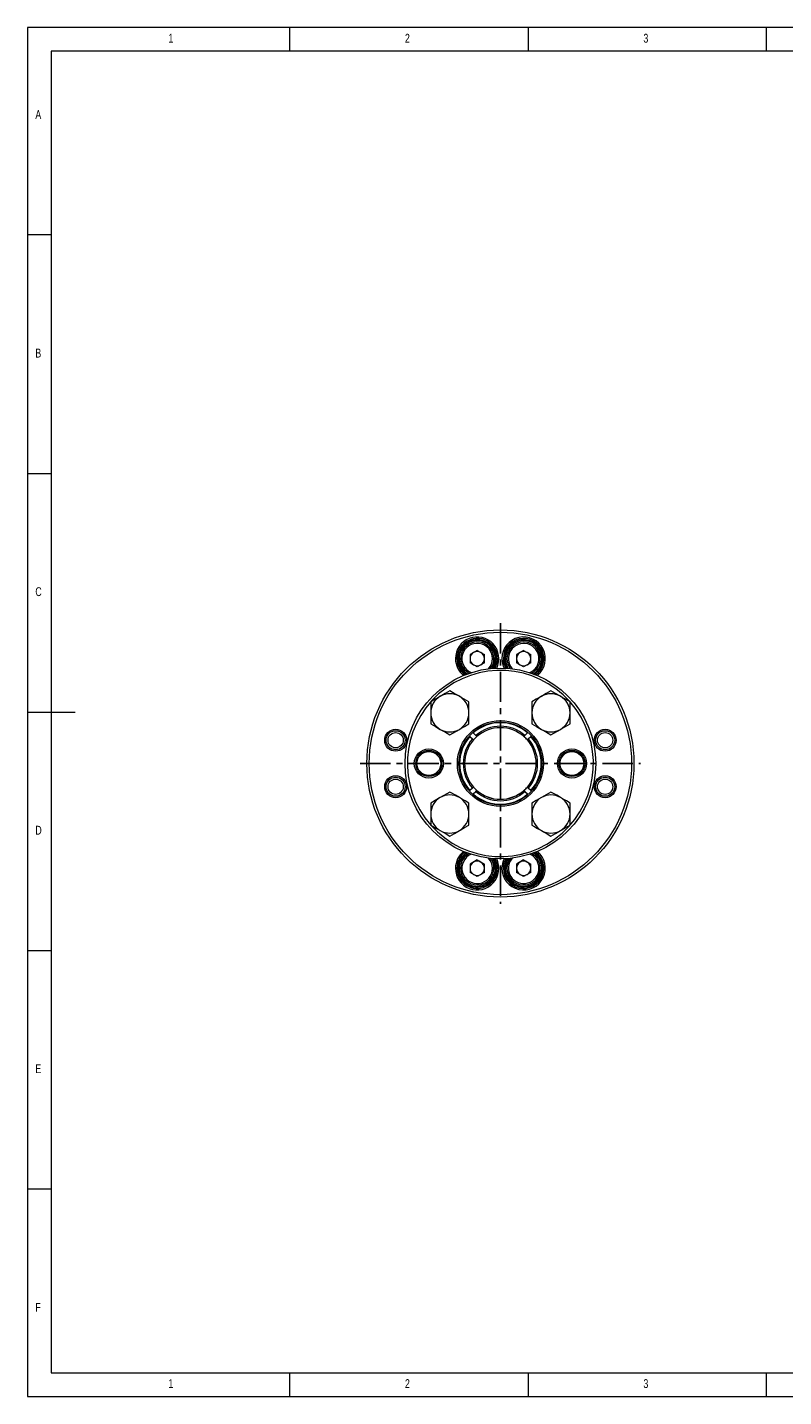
# Model space of a CAD drawing. Header units: millimetres. Extents: x 5 to 415, y 5 to 292.
# Tile 1 of 3: x 5 to 164, y 5 to 292. Entities that reach past the tile are written whole.
import ezdxf

# ---------------------------------------------------------------- set-up
doc = ezdxf.new("R2010")
doc.units = ezdxf.units.MM
doc.linetypes.add('CENTER', pattern=[10.16, 6.35, -1.27, 1.27, -1.27])
doc.styles.add('SLDTEXTSTYLE0', font='TXT', dxfattribs={"width": 0.75})

msp = doc.modelspace()

# ---------------------------------------------------------------- linework, layer by layer
at = {"color": 7, "linetype": 'Continuous', "lineweight": 0}
for p, q in [((415, 292), (5, 292)), ((5, 292), (5, 5)), ((60, 287), (60, 292)), ((110, 292), (110, 287)), ((160, 287), (160, 292)), ((410, 287), (10, 287)), ((10, 287), (10, 10)), ((10, 248.5), (5, 248.5)), ((5, 198.5), (10, 198.5)), ((5, 148.5), (15, 148.5)), ((5, 98.5), (10, 98.5)), ((10, 48.5), (5, 48.5)), ((10, 10), (227.8, 10)), ((60, 5), (60, 10)), ((110, 10), (110, 5)), ((160, 5), (160, 10)), ((5, 5), (415, 5))]:
    msp.add_line(p, q, dxfattribs=at)
at = {"color": 1, "linetype": 'CENTER'}
for p, q in [((104.19, 167.11), (104.19, 108.31)), ((74.79, 137.71), (133.59, 137.71))]:
    msp.add_line(p, q, dxfattribs=at)
at = {"color": 7, "linetype": 'Continuous', "lineweight": 15}
for p, q in [((99.32, 161.41), (97.82, 160.55)), ((99.32, 161.41), (100.82, 160.55)), ((109.06, 161.41), (107.56, 160.55)), ((109.06, 161.41), (110.56, 160.55)), ((97.82, 160.55), (97.82, 158.81)), ((99.32, 157.95), (97.82, 158.81)), ((100.82, 158.81), (99.32, 157.95)), ((100.82, 158.81), (100.82, 160.55)), ((107.56, 160.55), (107.56, 158.81)), ((109.06, 157.95), (107.56, 158.81)), ((110.56, 158.81), (109.06, 157.95)), ((110.56, 158.81), (110.56, 160.55)), ((89.58, 150.63), (89.58, 148.32)), ((97.58, 148.32), (97.58, 150.63)), ((110.79, 150.63), (110.79, 148.32)), ((118.79, 148.32), (118.79, 150.63)), ((89.58, 148.32), (89.58, 146.01)), ((97.58, 146.01), (97.58, 148.32)), ((110.79, 148.32), (110.79, 146.01)), ((118.79, 146.01), (118.79, 148.32)), ((93.58, 143.7), (95.58, 144.86)), ((99.04, 143.57), (98.5, 144.1)), ((109.87, 144.1), (109.34, 143.57)), ((114.79, 143.7), (116.79, 144.86)), ((97.8, 143.39), (98.33, 142.86)), ((110.04, 142.86), (110.58, 143.39)), ((98.33, 132.56), (97.8, 132.03)), ((110.58, 132.03), (110.04, 132.56)), ((89.58, 129.42), (89.58, 127.11)), ((93.58, 131.72), (91.58, 130.57)), ((97.58, 127.11), (97.58, 129.42)), ((98.5, 131.32), (99.04, 131.85)), ((109.34, 131.85), (109.87, 131.32)), ((110.79, 129.42), (110.79, 127.11)), ((114.79, 131.72), (112.79, 130.57)), ((118.79, 127.11), (118.79, 129.42)), ((89.58, 127.11), (89.58, 124.8)), ((97.58, 124.8), (97.58, 127.11)), ((110.79, 127.11), (110.79, 124.8)), ((118.79, 124.8), (118.79, 127.11)), ((99.32, 117.48), (97.82, 116.61)), ((97.82, 116.61), (97.82, 114.88)), ((99.32, 114.01), (97.82, 114.88)), ((99.32, 117.48), (100.82, 116.61)), ((100.82, 114.88), (99.32, 114.01)), ((100.82, 114.88), (100.82, 116.61)), ((109.06, 117.48), (107.56, 116.61)), ((107.56, 116.61), (107.56, 114.88)), ((109.06, 114.01), (107.56, 114.88)), ((109.06, 117.48), (110.56, 116.61)), ((110.56, 114.88), (109.06, 114.01)), ((110.56, 114.88), (110.56, 116.61))]:
    msp.add_line(p, q, dxfattribs=at)
at = {"color": 7, "linetype": 'Continuous', "lineweight": 15, "flags": 128}
for points in [[(93.58, 152.94), (92.6, 152.37), (91.58, 151.78)], [(95.58, 151.78), (95.44, 151.87), (94.51, 152.4), (93.58, 152.94)], [(114.79, 152.94), (113.81, 152.37), (112.79, 151.78)], [(116.79, 151.78), (116.65, 151.87), (115.72, 152.4), (114.79, 152.94)], [(91.58, 151.78), (91.44, 151.7), (90.51, 151.16), (89.58, 150.63)], [(97.58, 150.63), (96.6, 151.19), (95.58, 151.78)], [(112.79, 151.78), (112.65, 151.7), (111.72, 151.16), (110.79, 150.63)], [(118.79, 150.63), (117.81, 151.19), (116.79, 151.78)], [(89.58, 146.01), (90.56, 145.44), (91.58, 144.86)], [(91.58, 144.86), (91.72, 144.77), (92.65, 144.24), (93.58, 143.7)], [(95.58, 144.86), (95.72, 144.94), (96.65, 145.47), (97.58, 146.01)], [(98.5, 144.1), (98.44, 144.16), (98.41, 144.19)], [(99.25, 143.36), (99.24, 143.37), (99.2, 143.4), (99.15, 143.46), (99.08, 143.52), (99.04, 143.57)], [(109.34, 143.57), (109.31, 143.55), (109.24, 143.48), (109.19, 143.42), (109.14, 143.38), (109.13, 143.36), (109.12, 143.36)], [(109.97, 144.2), (109.95, 144.18), (109.88, 144.11), (109.87, 144.1)], [(110.79, 146.01), (111.77, 145.44), (112.79, 144.86)], [(112.79, 144.86), (112.93, 144.77), (113.87, 144.24), (114.79, 143.7)], [(116.79, 144.86), (116.93, 144.94), (117.87, 145.47), (118.79, 146.01)], [(97.7, 143.49), (97.72, 143.47), (97.79, 143.4), (97.8, 143.39)], [(98.33, 142.86), (98.35, 142.84), (98.42, 142.77), (98.48, 142.71), (98.52, 142.67), (98.54, 142.65), (98.54, 142.65)], [(109.83, 142.65), (109.84, 142.66), (109.88, 142.7), (109.93, 142.75), (110, 142.82), (110.04, 142.86)], [(110.58, 143.39), (110.64, 143.46), (110.67, 143.49)], [(97.8, 132.03), (97.73, 131.97), (97.7, 131.94)], [(98.54, 132.77), (98.53, 132.76), (98.49, 132.73), (98.44, 132.68), (98.38, 132.61), (98.33, 132.56)], [(99.04, 131.85), (99.06, 131.88), (99.13, 131.95), (99.19, 132.01), (99.23, 132.05), (99.25, 132.07), (99.25, 132.07)], [(109.12, 132.07), (109.14, 132.06), (109.17, 132.02), (109.22, 131.97), (109.29, 131.9), (109.34, 131.85)], [(110.04, 132.56), (110.02, 132.59), (109.95, 132.65), (109.89, 132.71), (109.85, 132.75), (109.83, 132.77), (109.83, 132.77)], [(110.67, 131.94), (110.65, 131.95), (110.58, 132.02), (110.58, 132.03)], [(91.58, 130.57), (91.44, 130.49), (90.51, 129.95), (89.58, 129.42)], [(95.58, 130.57), (94.77, 131.04), (93.97, 131.5), (93.58, 131.72)], [(97.58, 129.42), (96.81, 129.86), (96.03, 130.31), (95.58, 130.57)], [(98.41, 131.23), (98.43, 131.24), (98.5, 131.31), (98.5, 131.32)], [(109.87, 131.32), (109.93, 131.26), (109.96, 131.23)], [(112.79, 130.57), (112.65, 130.49), (111.72, 129.95), (110.79, 129.42)], [(116.79, 130.57), (115.99, 131.04), (115.18, 131.5), (114.79, 131.72)], [(118.79, 129.42), (118.03, 129.86), (117.24, 130.31), (116.79, 130.57)], [(89.58, 124.8), (89.97, 124.57), (90.76, 124.11), (91.58, 123.64)], [(91.58, 123.64), (92.03, 123.38), (92.81, 122.93), (93.58, 122.49)], [(93.58, 122.49), (94.56, 123.05), (95.58, 123.64)], [(95.58, 123.64), (95.72, 123.72), (96.65, 124.26), (97.58, 124.8)], [(110.79, 124.8), (111.18, 124.57), (111.97, 124.11), (112.79, 123.64)], [(112.79, 123.64), (113.24, 123.38), (114.02, 122.93), (114.79, 122.49)], [(114.79, 122.49), (115.77, 123.05), (116.79, 123.64)], [(116.79, 123.64), (116.93, 123.72), (117.87, 124.26), (118.79, 124.8)]]:
    msp.add_lwpolyline(points, dxfattribs=at)
at = {"color": 7, "linetype": 'Continuous', "lineweight": 15}
for centre, radius in [((104.19, 137.71), 28), ((104.19, 137.71), 27.5), ((104.19, 137.71), 20), ((104.19, 137.71), 9.01), ((104.19, 137.71), 8.71), ((82.22, 142.58), 2.3), ((82.22, 142.58), 2), ((82.22, 142.58), 2), ((82.22, 142.58), 1.6), ((126.15, 142.58), 2.3), ((126.15, 142.58), 2), ((126.15, 142.58), 2), ((126.15, 142.58), 1.6), ((89.19, 137.71), 3.05), ((119.19, 137.71), 3.05), ((89.19, 137.71), 2.75), ((89.19, 137.71), 2.5), ((119.19, 137.71), 2.75), ((119.19, 137.71), 2.5), ((82.22, 132.84), 2.3), ((126.15, 132.84), 2.3), ((82.22, 132.84), 2), ((82.22, 132.84), 2), ((82.22, 132.84), 1.6), ((126.15, 132.84), 2), ((126.15, 132.84), 2), ((126.15, 132.84), 1.6)]:
    msp.add_circle(centre, radius, dxfattribs=at)
for centre, radius, start, end in [((99.32, 159.68), 4.55, 334.1812, 180), ((99.32, 159.68), 4.25, 331.9584, 180), ((99.32, 159.68), 4, 329.7214, 202.5227), ((109.06, 159.68), 4.55, 309.1812, 180), ((109.06, 159.68), 4.25, 306.9584, 180), ((109.06, 159.68), 4, 304.7214, 202.5227), ((99.32, 159.68), 3.8, 327.6066, 202.5227), ((99.32, 159.68), 3.5, 0, 241.297), ((99.32, 159.68), 3.2, 0, 246.4943), ((99.32, 159.68), 1.5, 120, 180), ((99.32, 159.68), 1.5, 60, 120), ((99.32, 159.68), 1.5, 0, 60), ((109.06, 159.68), 3.8, 302.6066, 202.5227), ((109.06, 159.68), 3.5, 0, 216.297), ((109.06, 159.68), 3.2, 0, 221.4943), ((109.06, 159.68), 1.5, 120, 180), ((109.06, 159.68), 1.5, 60, 120), ((109.06, 159.68), 1.5, 0, 60), ((99.32, 159.68), 4.55, 180, 230.8188), ((99.32, 159.68), 4.25, 180, 233.0416), ((99.32, 159.68), 4, 202.5227, 235.2786), ((99.32, 159.68), 3.8, 202.5227, 237.3934), ((99.32, 159.68), 1.5, 180, 240), ((99.32, 159.68), 1.5, 240, 300), ((99.32, 159.68), 1.5, 300, 0), ((99.32, 159.68), 3.2, 318.5057, 0), ((99.32, 159.68), 3.5, 323.703, 0), ((109.06, 159.68), 4.55, 180, 205.8188), ((109.06, 159.68), 4.25, 180, 208.0416), ((109.06, 159.68), 4, 202.5227, 210.2786), ((109.06, 159.68), 3.8, 202.5227, 212.3934), ((109.06, 159.68), 1.5, 180, 240), ((109.06, 159.68), 1.5, 240, 300), ((109.06, 159.68), 1.5, 300, 0), ((109.06, 159.68), 3.2, 293.5057, 0), ((109.06, 159.68), 3.5, 298.703, 0), ((104.19, 137.71), 19.5, 41.752, 41.3817), ((93.58, 148.32), 4, 60, 120), ((114.79, 148.32), 4, 60, 120), ((93.58, 148.32), 4, 120, 180), ((93.58, 148.32), 4, 0, 60), ((114.79, 148.32), 4, 120, 180), ((114.79, 148.32), 4, 0, 60), ((93.58, 148.32), 4, 180, 240), ((93.58, 148.32), 4, 300, 0), ((114.79, 148.32), 4, 180, 240), ((114.79, 148.32), 4, 300, 0), ((93.58, 148.32), 4, 240, 300), ((104.19, 137.71), 8.55, 48.3523, 131.6477), ((104.19, 137.71), 7.8, 48.6753, 131.3247), ((104.19, 137.71), 7.5, 48.8226, 131.1774), ((114.79, 148.32), 4, 240, 300), ((104.19, 137.71), 8.55, 138.3523, 221.6477), ((104.19, 137.71), 7.8, 138.6753, 221.3247), ((104.19, 137.71), 7.5, 138.8226, 221.1774), ((104.19, 137.71), 7.5, 131.1774, 138.8226), ((104.19, 137.71), 7.5, 41.1774, 48.8226), ((104.19, 137.71), 7.5, 318.8226, 41.1774), ((104.19, 137.71), 7.8, 318.6753, 41.3247), ((104.19, 137.71), 8.55, 318.3523, 41.6477), ((104.19, 137.71), 7.5, 221.1774, 228.8226), ((104.19, 137.71), 7.5, 228.8226, 311.1774), ((104.19, 137.71), 7.5, 228.8226, 270), ((104.19, 137.71), 7.5, 270, 311.1774), ((104.19, 137.71), 7.5, 311.1774, 318.8226), ((93.58, 127.11), 4, 120, 180), ((93.58, 127.11), 4, 60, 120), ((93.58, 127.11), 4, 0, 60), ((104.19, 137.71), 8.55, 228.3523, 311.6477), ((104.19, 137.71), 7.8, 228.6753, 311.3247), ((114.79, 127.11), 4, 120, 180), ((114.79, 127.11), 4, 60, 120), ((114.79, 127.11), 4, 0, 60), ((93.58, 127.11), 4, 180, 240), ((93.58, 127.11), 4, 300, 0), ((114.79, 127.11), 4, 180, 240), ((114.79, 127.11), 4, 300, 0), ((93.58, 127.11), 4, 240, 300), ((114.79, 127.11), 4, 240, 300), ((99.32, 115.75), 4.55, 129.1812, 180), ((99.32, 115.75), 4.55, 180, 25.8188), ((99.32, 115.75), 4.25, 126.9584, 180), ((99.32, 115.75), 4.25, 180, 28.0416), ((99.32, 115.75), 4, 124.7214, 202.5227), ((99.32, 115.75), 3.8, 122.6066, 202.5227), ((99.32, 115.75), 4, 202.5227, 30.2786), ((99.32, 115.75), 3.8, 202.5227, 32.3934), ((99.32, 115.75), 3.5, 118.703, 0), ((99.32, 115.75), 3.2, 113.5057, 0), ((99.32, 115.75), 3.2, 0, 41.4943), ((99.32, 115.75), 3.5, 0, 36.297), ((109.06, 115.75), 4.55, 180, 50.8188), ((109.06, 115.75), 4.55, 154.1812, 180), ((109.06, 115.75), 4.25, 180, 53.0416), ((109.06, 115.75), 4.25, 151.9584, 180), ((109.06, 115.75), 4, 149.7214, 55.2786), ((109.06, 115.75), 3.8, 147.6066, 57.3934), ((109.06, 115.75), 3.5, 143.703, 0), ((109.06, 115.75), 3.2, 138.5057, 0), ((109.06, 115.75), 3.2, 0, 66.4943), ((109.06, 115.75), 3.5, 0, 61.297), ((99.32, 115.75), 1.5, 120, 180), ((99.32, 115.75), 1.5, 180, 240), ((99.32, 115.75), 1.5, 60, 120), ((99.32, 115.75), 1.5, 0, 60), ((99.32, 115.75), 1.5, 300, 0), ((109.06, 115.75), 1.5, 120, 180), ((109.06, 115.75), 1.5, 180, 240), ((109.06, 115.75), 1.5, 60, 120), ((109.06, 115.75), 1.5, 0, 60), ((109.06, 115.75), 1.5, 300, 0), ((99.32, 115.75), 1.5, 240, 300), ((109.06, 115.75), 1.5, 240, 300)]:
    msp.add_arc(centre, radius, start, end, dxfattribs=at)

# ---------------------------------------------------------------- texts
at = {"color": 7, "linetype": 'Continuous', "lineweight": 0, "char_height": 1.85, "attachment_point": 1, "style": 'SLDTEXTSTYLE0'}
for s, insert in [('1', (34.58, 290.65)), ('2', (84.17, 290.65)), ('3', (134.17, 290.65)), ('A', (6.67, 274.65)), ('B', (6.67, 224.65)), ('C', (6.67, 174.65)), ('D', (6.67, 124.65)), ('E', (6.67, 74.65)), ('F', (6.67, 24.65)), ('1', (34.58, 8.65)), ('2', (84.17, 8.65)), ('3', (134.17, 8.65))]:
    msp.add_mtext(s, dxfattribs=dict(at, insert=insert))

doc.saveas('drawing.dxf')
